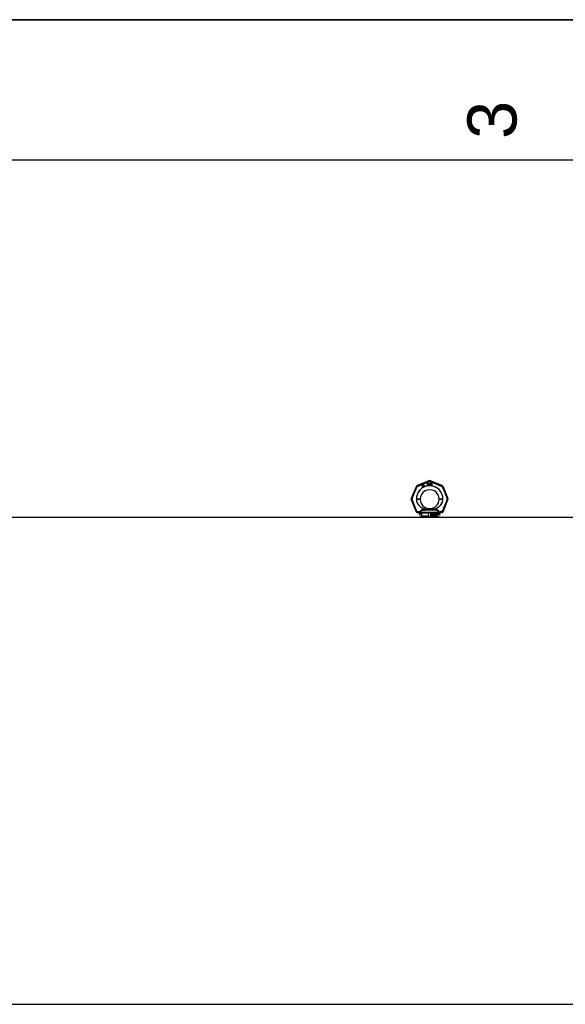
# Model space of a CAD drawing. Header units: millimetres. Extents: x 0 to 297, y 0 to 210.
# Tile 17 of 35: x 78 to 117, y 140 to 210. Entities that reach past the tile are written whole.
import ezdxf

# ---------------------------------------------------------------- set-up
doc = ezdxf.new("R2010")
doc.units = ezdxf.units.MM
doc.header["$LTSCALE"] = 16.335
doc.layers.get('0').update_dxf_attribs({"linetype": 'CONTINUOUS'})
doc.layers.add('001-M31079-X02', color=7, linetype='CONTINUOUS')
doc.styles.add('TEXTSTYLE_2', font='arial.ttf')

# ---------------------------------------------------------------- blocks, each defined once
blk = doc.blocks.new('MARGEA4_BL0', base_point=(148.514, 105.014))
at = {"color": 7, "linetype": 'Continuous'}
for p, q in [((297.014, 210.014), (0.014, 210.014)), ((287.014, 200.014), (10.014, 200.014))]:
    blk.add_line(p, q, dxfattribs=at)
at = {"color": 2, "linetype": 'Continuous', "style": 'TEXTSTYLE_2', "oblique": 0.00002}
blk.add_text('3', height=3.5, rotation=90, dxfattribs=at).set_placement((113.139, 201.514))

msp = doc.modelspace()

# ---------------------------------------------------------------- linework, layer by layer
at = {"color": 7, "linetype": 'Continuous'}
for p, q in [((0, 210), (297, 210)), ((39.72, 174.555), (227.318, 174.555)), ((27.292, 139.845), (227.318, 139.845))]:
    msp.add_line(p, q, dxfattribs=at)
at = {"layer": '001-M31079-X02', "color": 9, "linetype": 'Continuous'}
for p, q in [((106.892, 177.153), (106.065, 176.81)), ((106.088, 176.757), (106.915, 177.099)), ((106.984, 177.099), (107.81, 176.757)), ((107.833, 176.81), (107.007, 177.153)), ((105.984, 176.729), (105.642, 175.903)), ((105.697, 175.882), (106.039, 176.708)), ((107.859, 176.708), (108.201, 175.882)), ((107.914, 176.729), (108.257, 175.903)), ((105.642, 175.788), (105.993, 174.939)), ((106.048, 174.966), (105.697, 175.813)), ((106.004, 175.844), (106.004, 175.854)), ((108.201, 175.813), (107.85, 174.966)), ((107.894, 175.854), (107.894, 175.844)), ((107.905, 174.939), (108.257, 175.788)), ((106.048, 174.904), (106.043, 174.903)), ((106.048, 174.966), (106.048, 174.904)), ((106.068, 174.966), (106.048, 174.966)), ((106.068, 174.904), (106.048, 174.904)), ((106.068, 174.966), (106.068, 174.904)), ((106.277, 174.724), (106.199, 174.724)), ((106.265, 174.901), (106.265, 174.881)), ((107.594, 174.902), (106.304, 174.902)), ((106.466, 175.05), (106.461, 175.093)), ((107.432, 175.05), (106.466, 175.05)), ((106.753, 175.123), (106.756, 175.08)), ((106.753, 175.123), (106.756, 175.08)), ((107.142, 175.08), (107.145, 175.123)), ((107.145, 175.123), (107.142, 175.08)), ((107.438, 175.093), (107.432, 175.05)), ((107.432, 175.05), (107.438, 175.093)), ((107.699, 174.724), (107.621, 174.724)), ((107.633, 174.881), (107.633, 174.901)), ((107.83, 174.966), (107.83, 174.904)), ((107.85, 174.966), (107.83, 174.966)), ((107.85, 174.904), (107.83, 174.904)), ((107.85, 174.966), (107.85, 174.904)), ((107.85, 174.904), (107.855, 174.903))]:
    msp.add_line(p, q, dxfattribs=at)
at = {"layer": '001-M31079-X02', "color": 7, "linetype": 'Continuous'}
for p, q in [((106.434, 176.849), (106.425, 176.745)), ((106.447, 176.857), (106.434, 176.849)), ((106.44, 176.753), (106.447, 176.827)), ((106.49, 176.782), (106.447, 176.857)), ((106.447, 176.827), (106.477, 176.775)), ((106.527, 176.848), (106.51, 176.838)), ((106.51, 176.838), (106.516, 176.827)), ((106.525, 176.876), (106.514, 176.87)), ((106.514, 176.87), (106.527, 176.848)), ((106.533, 176.837), (106.516, 176.827)), ((106.538, 176.854), (106.525, 176.876)), ((106.533, 176.837), (106.565, 176.782)), ((106.562, 176.868), (106.538, 176.854)), ((106.544, 176.843), (106.568, 176.857)), ((106.573, 176.793), (106.544, 176.843)), ((106.562, 176.868), (106.568, 176.857)), ((106.785, 176.994), (106.785, 176.844)), ((106.785, 176.994), (106.845, 176.994)), ((106.8, 176.844), (106.785, 176.844)), ((106.8, 176.911), (106.8, 176.844)), ((106.843, 176.911), (106.8, 176.911)), ((106.843, 176.911), (106.863, 176.844)), ((106.858, 176.991), (106.845, 176.994)), ((106.858, 176.991), (106.868, 176.981)), ((106.868, 176.924), (106.858, 176.917)), ((106.88, 176.844), (106.858, 176.917)), ((106.88, 176.844), (106.863, 176.844)), ((106.868, 176.981), (106.875, 176.968)), ((106.875, 176.936), (106.868, 176.924)), ((106.875, 176.968), (106.878, 176.959)), ((106.878, 176.946), (106.875, 176.936)), ((106.878, 176.959), (106.878, 176.946)), ((106.9, 176.994), (106.9, 176.895)), ((106.9, 176.994), (106.915, 176.994)), ((106.9, 176.895), (106.903, 176.879)), ((106.903, 176.879), (106.908, 176.866)), ((106.908, 176.866), (106.918, 176.853)), ((106.915, 176.994), (106.915, 176.895)), ((106.915, 176.895), (106.918, 176.882)), ((106.918, 176.882), (106.923, 176.873)), ((106.918, 176.853), (106.928, 176.847)), ((106.923, 176.873), (106.93, 176.866)), ((106.94, 176.844), (106.928, 176.847)), ((106.94, 176.863), (106.93, 176.866)), ((106.94, 176.863), (106.95, 176.863)), ((106.95, 176.844), (106.94, 176.844)), ((106.96, 176.866), (106.95, 176.863)), ((106.963, 176.847), (106.95, 176.844)), ((106.968, 176.873), (106.96, 176.866)), ((106.973, 176.853), (106.963, 176.847)), ((106.973, 176.882), (106.968, 176.873)), ((106.975, 176.895), (106.973, 176.882)), ((106.983, 176.866), (106.973, 176.853)), ((106.975, 176.994), (106.975, 176.895)), ((106.975, 176.994), (106.99, 176.994)), ((106.988, 176.879), (106.983, 176.866)), ((106.988, 176.879), (106.99, 176.895)), ((106.99, 176.994), (106.99, 176.895)), ((107.01, 176.994), (107.01, 176.844)), ((107.01, 176.994), (107.07, 176.994)), ((107.07, 176.844), (107.01, 176.844)), ((107.083, 176.991), (107.07, 176.994)), ((107.083, 176.847), (107.07, 176.844)), ((107.083, 176.991), (107.093, 176.984)), ((107.093, 176.853), (107.083, 176.847)), ((107.093, 176.984), (107.103, 176.972)), ((107.103, 176.866), (107.093, 176.853)), ((107.103, 176.972), (107.108, 176.959)), ((107.108, 176.879), (107.103, 176.866)), ((107.11, 176.943), (107.108, 176.959)), ((107.108, 176.879), (107.11, 176.895)), ((107.11, 176.943), (107.11, 176.895)), ((106.425, 176.745), (106.434, 176.728)), ((106.434, 176.728), (106.486, 176.758)), ((106.477, 176.775), (106.44, 176.753)), ((106.486, 176.758), (106.507, 176.722)), ((106.512, 176.795), (106.49, 176.782)), ((106.521, 176.778), (106.499, 176.766)), ((106.522, 176.727), (106.499, 176.766)), ((106.507, 176.722), (106.522, 176.722)), ((106.521, 176.778), (106.512, 176.795)), ((106.565, 176.782), (106.576, 176.773)), ((106.573, 176.793), (106.58, 176.786)), ((106.576, 176.773), (106.586, 176.771)), ((106.59, 176.784), (106.58, 176.786)), ((106.586, 176.771), (106.594, 176.772)), ((106.602, 176.788), (106.59, 176.784)), ((106.608, 176.777), (106.594, 176.772)), ((106.602, 176.788), (106.608, 176.777)), ((106.004, 175.854), (106.004, 175.844)), ((107.894, 175.844), (107.894, 175.854)), ((106.265, 174.901), (106.265, 174.881)), ((107.633, 174.901), (107.633, 174.881))]:
    msp.add_line(p, q, dxfattribs=at)
at = {"layer": '001-M31079-X02', "color": 6, "linetype": 'Continuous'}
for p, q in [((106.8, 176.93), (106.8, 176.978)), ((106.848, 176.978), (106.8, 176.978)), ((106.848, 176.93), (106.8, 176.93)), ((106.848, 176.978), (106.855, 176.975)), ((106.855, 176.933), (106.848, 176.93)), ((106.855, 176.975), (106.86, 176.968)), ((106.86, 176.94), (106.855, 176.933)), ((106.86, 176.968), (106.863, 176.959)), ((106.863, 176.949), (106.86, 176.94)), ((106.863, 176.959), (106.863, 176.949)), ((107.025, 176.863), (107.025, 176.975)), ((107.07, 176.975), (107.025, 176.975)), ((107.07, 176.863), (107.025, 176.863)), ((107.07, 176.975), (107.08, 176.972)), ((107.08, 176.866), (107.07, 176.863)), ((107.08, 176.972), (107.088, 176.965)), ((107.088, 176.873), (107.08, 176.866)), ((107.088, 176.965), (107.093, 176.956)), ((107.093, 176.882), (107.088, 176.873)), ((107.093, 176.956), (107.095, 176.943)), ((107.095, 176.895), (107.093, 176.882)), ((107.095, 176.943), (107.095, 176.895)), ((106.304, 174.902), (106.304, 174.882)), ((106.371, 174.855), (106.371, 174.63)), ((106.889, 174.855), (106.371, 174.855)), ((106.889, 174.63), (106.889, 174.855)), ((107.009, 174.855), (107.009, 174.63)), ((107.527, 174.855), (107.009, 174.855)), ((107.062, 174.691), (107.062, 174.796)), ((107.062, 174.796), (107.103, 174.796)), ((107.066, 174.691), (107.066, 174.796)), ((107.072, 174.785), (107.072, 174.751)), ((107.104, 174.785), (107.072, 174.785)), ((107.072, 174.751), (107.104, 174.751)), ((107.072, 174.738), (107.072, 174.691)), ((107.101, 174.738), (107.072, 174.738)), ((107.075, 174.751), (107.075, 174.785)), ((107.075, 174.738), (107.075, 174.691)), ((107.098, 174.738), (107.11, 174.691)), ((107.107, 174.794), (107.099, 174.796)), ((107.101, 174.785), (107.106, 174.783)), ((107.106, 174.753), (107.101, 174.751)), ((107.101, 174.738), (107.114, 174.691)), ((107.111, 174.794), (107.103, 174.796)), ((107.104, 174.785), (107.109, 174.783)), ((107.109, 174.753), (107.104, 174.751)), ((107.106, 174.783), (107.109, 174.778)), ((107.109, 174.783), (107.106, 174.783)), ((107.109, 174.758), (107.106, 174.753)), ((107.109, 174.753), (107.106, 174.753)), ((107.113, 174.787), (107.107, 174.794)), ((107.111, 174.794), (107.107, 174.794)), ((107.107, 174.742), (107.113, 174.747)), ((107.121, 174.691), (107.107, 174.742)), ((107.111, 174.742), (107.107, 174.742)), ((107.109, 174.783), (107.112, 174.778)), ((107.109, 174.778), (107.11, 174.771)), ((107.112, 174.778), (107.109, 174.778)), ((107.11, 174.765), (107.109, 174.758)), ((107.112, 174.758), (107.109, 174.753)), ((107.112, 174.758), (107.109, 174.758)), ((107.11, 174.765), (107.11, 174.771)), ((107.114, 174.771), (107.11, 174.771)), ((107.114, 174.765), (107.11, 174.765)), ((107.117, 174.787), (107.111, 174.794)), ((107.111, 174.742), (107.117, 174.747)), ((107.125, 174.691), (107.111, 174.742)), ((107.112, 174.778), (107.114, 174.771)), ((107.114, 174.765), (107.112, 174.758)), ((107.118, 174.778), (107.113, 174.787)), ((107.117, 174.787), (107.113, 174.787)), ((107.113, 174.747), (107.118, 174.756)), ((107.117, 174.747), (107.113, 174.747)), ((107.114, 174.771), (107.114, 174.765)), ((107.122, 174.778), (107.117, 174.787)), ((107.117, 174.747), (107.122, 174.756)), ((107.12, 174.771), (107.118, 174.778)), ((107.122, 174.778), (107.118, 174.778)), ((107.118, 174.756), (107.12, 174.762)), ((107.122, 174.756), (107.118, 174.756)), ((107.12, 174.771), (107.12, 174.762)), ((107.123, 174.771), (107.12, 174.771)), ((107.123, 174.762), (107.12, 174.762)), ((107.123, 174.771), (107.122, 174.778)), ((107.122, 174.756), (107.123, 174.762)), ((107.123, 174.771), (107.123, 174.762)), ((107.134, 174.72), (107.135, 174.711)), ((107.146, 174.72), (107.134, 174.72)), ((107.137, 174.72), (107.139, 174.711)), ((107.14, 174.78), (107.138, 174.771)), ((107.138, 174.762), (107.138, 174.771)), ((107.142, 174.771), (107.138, 174.771)), ((107.138, 174.762), (107.14, 174.753)), ((107.142, 174.762), (107.138, 174.762)), ((107.146, 174.789), (107.14, 174.78)), ((107.143, 174.78), (107.14, 174.78)), ((107.14, 174.753), (107.146, 174.745)), ((107.143, 174.753), (107.14, 174.753)), ((107.143, 174.78), (107.142, 174.771)), ((107.142, 174.771), (107.142, 174.762)), ((107.142, 174.762), (107.143, 174.753)), ((107.15, 174.789), (107.143, 174.78)), ((107.143, 174.753), (107.15, 174.745)), ((107.144, 174.713), (107.143, 174.72)), ((107.152, 174.794), (107.146, 174.789)), ((107.15, 174.789), (107.146, 174.789)), ((107.146, 174.745), (107.152, 174.74)), ((107.15, 174.745), (107.146, 174.745)), ((107.148, 174.713), (107.146, 174.72)), ((107.148, 174.769), (107.149, 174.776)), ((107.148, 174.769), (107.148, 174.765)), ((107.151, 174.769), (107.148, 174.769)), ((107.149, 174.758), (107.148, 174.765)), ((107.151, 174.765), (107.148, 174.765)), ((107.149, 174.776), (107.154, 174.78)), ((107.153, 174.776), (107.149, 174.776)), ((107.154, 174.753), (107.149, 174.758)), ((107.153, 174.758), (107.149, 174.758)), ((107.156, 174.794), (107.15, 174.789)), ((107.15, 174.745), (107.156, 174.74)), ((107.151, 174.769), (107.153, 174.776)), ((107.151, 174.765), (107.151, 174.769)), ((107.153, 174.758), (107.151, 174.765)), ((107.158, 174.796), (107.152, 174.794)), ((107.156, 174.794), (107.152, 174.794)), ((107.152, 174.74), (107.158, 174.738)), ((107.156, 174.74), (107.152, 174.74)), ((107.153, 174.776), (107.157, 174.78)), ((107.157, 174.753), (107.153, 174.758)), ((107.154, 174.78), (107.158, 174.783)), ((107.157, 174.78), (107.154, 174.78)), ((107.158, 174.751), (107.154, 174.753)), ((107.157, 174.753), (107.154, 174.753)), ((107.162, 174.796), (107.156, 174.794)), ((107.156, 174.74), (107.162, 174.738)), ((107.157, 174.78), (107.162, 174.783)), ((107.162, 174.751), (107.157, 174.753)), ((107.17, 174.796), (107.158, 174.796)), ((107.171, 174.783), (107.158, 174.783)), ((107.171, 174.751), (107.158, 174.751)), ((107.171, 174.738), (107.158, 174.738)), ((107.174, 174.794), (107.166, 174.796)), ((107.168, 174.783), (107.172, 174.78)), ((107.176, 174.749), (107.168, 174.751)), ((107.168, 174.738), (107.174, 174.736)), ((107.177, 174.794), (107.17, 174.796)), ((107.171, 174.783), (107.176, 174.78)), ((107.179, 174.749), (107.171, 174.751)), ((107.171, 174.738), (107.177, 174.736)), ((107.172, 174.78), (107.176, 174.776)), ((107.176, 174.78), (107.172, 174.78)), ((107.18, 174.787), (107.174, 174.794)), ((107.177, 174.794), (107.174, 174.794)), ((107.174, 174.736), (107.179, 174.731)), ((107.177, 174.736), (107.174, 174.736)), ((107.176, 174.78), (107.179, 174.776)), ((107.176, 174.776), (107.177, 174.771)), ((107.179, 174.776), (107.176, 174.776)), ((107.182, 174.745), (107.176, 174.749)), ((107.179, 174.749), (107.176, 174.749)), ((107.184, 174.787), (107.177, 174.794)), ((107.177, 174.771), (107.19, 174.771)), ((107.177, 174.736), (107.182, 174.731)), ((107.179, 174.776), (107.181, 174.771)), ((107.185, 174.745), (107.179, 174.749)), ((107.179, 174.731), (107.182, 174.724)), ((107.182, 174.731), (107.179, 174.731)), ((107.185, 174.778), (107.18, 174.787)), ((107.184, 174.787), (107.18, 174.787)), ((107.188, 174.736), (107.182, 174.745)), ((107.185, 174.745), (107.182, 174.745)), ((107.182, 174.731), (107.185, 174.724)), ((107.182, 174.718), (107.182, 174.724)), ((107.185, 174.724), (107.182, 174.724)), ((107.188, 174.778), (107.184, 174.787)), ((107.186, 174.771), (107.185, 174.778)), ((107.188, 174.778), (107.185, 174.778)), ((107.191, 174.736), (107.185, 174.745)), ((107.185, 174.724), (107.185, 174.718)), ((107.19, 174.771), (107.188, 174.778)), ((107.191, 174.727), (107.188, 174.736)), ((107.191, 174.736), (107.188, 174.736)), ((107.195, 174.727), (107.191, 174.736)), ((107.191, 174.727), (107.191, 174.716)), ((107.195, 174.727), (107.191, 174.727)), ((107.195, 174.716), (107.195, 174.727)), ((107.278, 174.691), (107.278, 174.796)), ((107.295, 174.796), (107.278, 174.796)), ((107.281, 174.796), (107.281, 174.691)), ((107.287, 174.774), (107.287, 174.691)), ((107.287, 174.774), (107.309, 174.691)), ((107.291, 174.774), (107.287, 174.774)), ((107.291, 174.691), (107.291, 174.774)), ((107.291, 174.774), (107.313, 174.691)), ((107.315, 174.702), (107.292, 174.796)), ((107.319, 174.702), (107.295, 174.796)), ((107.339, 174.796), (107.315, 174.702)), ((107.342, 174.796), (107.319, 174.702)), ((107.321, 174.691), (107.343, 174.774)), ((107.325, 174.691), (107.347, 174.774)), ((107.356, 174.796), (107.339, 174.796)), ((107.343, 174.691), (107.343, 174.774)), ((107.347, 174.774), (107.343, 174.774)), ((107.347, 174.774), (107.347, 174.691)), ((107.353, 174.796), (107.353, 174.691)), ((107.356, 174.691), (107.356, 174.796)), ((107.368, 174.78), (107.366, 174.771)), ((107.378, 174.771), (107.366, 174.771)), ((107.374, 174.789), (107.368, 174.78)), ((107.371, 174.78), (107.368, 174.78)), ((107.371, 174.78), (107.37, 174.771)), ((107.378, 174.789), (107.371, 174.78)), ((107.38, 174.794), (107.374, 174.789)), ((107.378, 174.789), (107.374, 174.789)), ((107.374, 174.771), (107.377, 174.778)), ((107.377, 174.778), (107.382, 174.783)), ((107.381, 174.778), (107.377, 174.778)), ((107.384, 174.794), (107.378, 174.789)), ((107.378, 174.771), (107.381, 174.778)), ((107.391, 174.796), (107.38, 174.794)), ((107.384, 174.794), (107.38, 174.794)), ((107.381, 174.778), (107.385, 174.783)), ((107.382, 174.783), (107.39, 174.785)), ((107.385, 174.783), (107.382, 174.783)), ((107.395, 174.796), (107.384, 174.794)), ((107.385, 174.783), (107.393, 174.785)), ((107.399, 174.785), (107.39, 174.785)), ((107.39, 174.74), (107.39, 174.749)), ((107.399, 174.749), (107.39, 174.749)), ((107.399, 174.74), (107.39, 174.74)), ((107.398, 174.796), (107.391, 174.796)), ((107.393, 174.749), (107.393, 174.74)), ((107.405, 174.794), (107.394, 174.796)), ((107.396, 174.785), (107.404, 174.783)), ((107.405, 174.753), (107.396, 174.749)), ((107.396, 174.74), (107.405, 174.738)), ((107.409, 174.794), (107.398, 174.796)), ((107.399, 174.785), (107.407, 174.783)), ((107.409, 174.753), (107.399, 174.749)), ((107.399, 174.74), (107.409, 174.738)), ((107.404, 174.783), (107.408, 174.778)), ((107.407, 174.783), (107.404, 174.783)), ((107.411, 174.789), (107.405, 174.794)), ((107.409, 174.794), (107.405, 174.794)), ((107.408, 174.758), (107.405, 174.753)), ((107.409, 174.753), (107.405, 174.753)), ((107.405, 174.738), (107.41, 174.733)), ((107.409, 174.738), (107.405, 174.738)), ((107.407, 174.783), (107.412, 174.778)), ((107.408, 174.778), (107.411, 174.771)), ((107.412, 174.778), (107.408, 174.778)), ((107.411, 174.767), (107.408, 174.758)), ((107.412, 174.758), (107.408, 174.758)), ((107.408, 174.745), (107.415, 174.751)), ((107.416, 174.74), (107.408, 174.745)), ((107.412, 174.745), (107.408, 174.745)), ((107.415, 174.789), (107.409, 174.794)), ((107.412, 174.758), (107.409, 174.753)), ((107.409, 174.738), (107.413, 174.733)), ((107.41, 174.733), (107.413, 174.724)), ((107.413, 174.733), (107.41, 174.733)), ((107.418, 174.78), (107.411, 174.789)), ((107.415, 174.789), (107.411, 174.789)), ((107.411, 174.767), (107.411, 174.771)), ((107.415, 174.771), (107.411, 174.771)), ((107.415, 174.767), (107.411, 174.767)), ((107.412, 174.778), (107.415, 174.771)), ((107.415, 174.767), (107.412, 174.758)), ((107.412, 174.745), (107.418, 174.751)), ((107.42, 174.74), (107.412, 174.745)), ((107.413, 174.733), (107.417, 174.724)), ((107.413, 174.716), (107.413, 174.724)), ((107.417, 174.724), (107.413, 174.724)), ((107.421, 174.78), (107.415, 174.789)), ((107.415, 174.771), (107.415, 174.767)), ((107.415, 174.751), (107.418, 174.758)), ((107.418, 174.751), (107.415, 174.751)), ((107.419, 174.733), (107.416, 174.74)), ((107.42, 174.74), (107.416, 174.74)), ((107.417, 174.724), (107.417, 174.716)), ((107.419, 174.771), (107.418, 174.78)), ((107.421, 174.78), (107.418, 174.78)), ((107.418, 174.758), (107.419, 174.767)), ((107.418, 174.751), (107.421, 174.758)), ((107.421, 174.758), (107.418, 174.758)), ((107.419, 174.771), (107.419, 174.767)), ((107.423, 174.771), (107.419, 174.771)), ((107.423, 174.767), (107.419, 174.767)), ((107.421, 174.724), (107.419, 174.733)), ((107.423, 174.733), (107.419, 174.733)), ((107.423, 174.733), (107.42, 174.74)), ((107.423, 174.771), (107.421, 174.78)), ((107.421, 174.758), (107.423, 174.767)), ((107.421, 174.724), (107.421, 174.716)), ((107.424, 174.724), (107.421, 174.724)), ((107.423, 174.767), (107.423, 174.771)), ((107.424, 174.724), (107.423, 174.733)), ((107.424, 174.716), (107.424, 174.724)), ((107.435, 174.767), (107.433, 174.751)), ((107.433, 174.736), (107.433, 174.751)), ((107.437, 174.751), (107.433, 174.751)), ((107.433, 174.736), (107.435, 174.72)), ((107.437, 174.736), (107.433, 174.736)), ((107.438, 174.778), (107.435, 174.767)), ((107.438, 174.767), (107.435, 174.767)), ((107.435, 174.72), (107.438, 174.709)), ((107.438, 174.72), (107.435, 174.72)), ((107.438, 174.767), (107.437, 174.751)), ((107.437, 174.751), (107.437, 174.736)), ((107.437, 174.736), (107.438, 174.72)), ((107.443, 174.787), (107.438, 174.778)), ((107.441, 174.778), (107.438, 174.767)), ((107.441, 174.778), (107.438, 174.778)), ((107.438, 174.72), (107.441, 174.709)), ((107.446, 174.787), (107.441, 174.778)), ((107.441, 174.751), (107.443, 174.765)), ((107.45, 174.756), (107.441, 174.747)), ((107.441, 174.751), (107.441, 174.747)), ((107.444, 174.751), (107.441, 174.751)), ((107.444, 174.747), (107.441, 174.747)), ((107.45, 174.794), (107.443, 174.787)), ((107.446, 174.787), (107.443, 174.787)), ((107.443, 174.765), (107.444, 174.771)), ((107.446, 174.765), (107.443, 174.765)), ((107.443, 174.729), (107.444, 174.736)), ((107.443, 174.729), (107.443, 174.722)), ((107.446, 174.729), (107.443, 174.729)), ((107.444, 174.716), (107.443, 174.722)), ((107.446, 174.722), (107.443, 174.722)), ((107.444, 174.771), (107.447, 174.778)), ((107.448, 174.771), (107.444, 174.771)), ((107.444, 174.751), (107.446, 174.765)), ((107.454, 174.756), (107.444, 174.747)), ((107.444, 174.747), (107.444, 174.751)), ((107.444, 174.736), (107.447, 174.74)), ((107.448, 174.736), (107.444, 174.736)), ((107.454, 174.794), (107.446, 174.787)), ((107.446, 174.765), (107.448, 174.771)), ((107.446, 174.729), (107.448, 174.736)), ((107.446, 174.722), (107.446, 174.729)), ((107.448, 174.716), (107.446, 174.722)), ((107.447, 174.778), (107.452, 174.783)), ((107.451, 174.778), (107.447, 174.778)), ((107.447, 174.74), (107.452, 174.745)), ((107.451, 174.74), (107.447, 174.74)), ((107.448, 174.771), (107.451, 174.778)), ((107.448, 174.736), (107.451, 174.74)), ((107.458, 174.796), (107.45, 174.794)), ((107.454, 174.794), (107.45, 174.794)), ((107.458, 174.758), (107.45, 174.756)), ((107.454, 174.756), (107.45, 174.756)), ((107.451, 174.778), (107.455, 174.783)), ((107.451, 174.74), (107.455, 174.745)), ((107.452, 174.783), (107.457, 174.785)), ((107.455, 174.783), (107.452, 174.783)), ((107.452, 174.745), (107.457, 174.747)), ((107.455, 174.745), (107.452, 174.745)), ((107.462, 174.796), (107.454, 174.794)), ((107.462, 174.758), (107.454, 174.756)), ((107.455, 174.783), (107.46, 174.785)), ((107.455, 174.745), (107.46, 174.747)), ((107.469, 174.785), (107.457, 174.785)), ((107.471, 174.747), (107.457, 174.747)), ((107.468, 174.796), (107.458, 174.796)), ((107.469, 174.758), (107.458, 174.758)), ((107.472, 174.794), (107.464, 174.796)), ((107.466, 174.785), (107.47, 174.783)), ((107.474, 174.756), (107.466, 174.758)), ((107.467, 174.747), (107.472, 174.745)), ((107.475, 174.794), (107.468, 174.796)), ((107.469, 174.785), (107.474, 174.783)), ((107.477, 174.756), (107.469, 174.758)), ((107.47, 174.783), (107.475, 174.778)), ((107.474, 174.783), (107.47, 174.783)), ((107.471, 174.747), (107.475, 174.745)), ((107.48, 174.787), (107.472, 174.794)), ((107.475, 174.794), (107.472, 174.794)), ((107.472, 174.745), (107.477, 174.74)), ((107.475, 174.745), (107.472, 174.745)), ((107.474, 174.783), (107.479, 174.778)), ((107.481, 174.749), (107.474, 174.756)), ((107.477, 174.756), (107.474, 174.756)), ((107.483, 174.787), (107.475, 174.794)), ((107.475, 174.778), (107.478, 174.771)), ((107.479, 174.778), (107.475, 174.778)), ((107.475, 174.745), (107.48, 174.74)), ((107.485, 174.749), (107.477, 174.756)), ((107.477, 174.74), (107.48, 174.736)), ((107.48, 174.74), (107.477, 174.74)), ((107.489, 174.771), (107.478, 174.771)), ((107.479, 174.778), (107.482, 174.771)), ((107.484, 174.778), (107.48, 174.787)), ((107.483, 174.787), (107.48, 174.787)), ((107.48, 174.74), (107.483, 174.736)), ((107.48, 174.736), (107.481, 174.729)), ((107.483, 174.736), (107.48, 174.736)), ((107.481, 174.722), (107.48, 174.716)), ((107.486, 174.742), (107.481, 174.749)), ((107.481, 174.749), (107.485, 174.749)), ((107.481, 174.722), (107.481, 174.729)), ((107.481, 174.729), (107.485, 174.729)), ((107.485, 174.722), (107.481, 174.722)), ((107.488, 174.778), (107.483, 174.787)), ((107.483, 174.736), (107.485, 174.729)), ((107.485, 174.722), (107.483, 174.716)), ((107.486, 174.771), (107.484, 174.778)), ((107.488, 174.778), (107.484, 174.778)), ((107.489, 174.742), (107.485, 174.749)), ((107.485, 174.729), (107.485, 174.722)), ((107.489, 174.731), (107.486, 174.742)), ((107.489, 174.742), (107.486, 174.742)), ((107.486, 174.709), (107.489, 174.72)), ((107.489, 174.771), (107.488, 174.778)), ((107.493, 174.731), (107.489, 174.742)), ((107.489, 174.731), (107.489, 174.72)), ((107.493, 174.731), (107.489, 174.731)), ((107.489, 174.709), (107.493, 174.72)), ((107.493, 174.72), (107.489, 174.72)), ((107.493, 174.72), (107.493, 174.731)), ((107.527, 174.63), (107.527, 174.855)), ((107.594, 174.902), (107.594, 174.882)), ((107.699, 174.555), (106.199, 174.555)), ((106.889, 174.63), (106.371, 174.63)), ((107.527, 174.63), (107.009, 174.63)), ((107.075, 174.691), (107.062, 174.691)), ((107.125, 174.691), (107.11, 174.691)), ((107.135, 174.711), (107.14, 174.7)), ((107.139, 174.711), (107.135, 174.711)), ((107.139, 174.711), (107.143, 174.7)), ((107.14, 174.7), (107.148, 174.693)), ((107.143, 174.7), (107.14, 174.7)), ((107.143, 174.7), (107.151, 174.693)), ((107.149, 174.707), (107.144, 174.713)), ((107.148, 174.713), (107.144, 174.713)), ((107.153, 174.707), (107.148, 174.713)), ((107.151, 174.693), (107.148, 174.693)), ((107.148, 174.693), (107.155, 174.691)), ((107.155, 174.704), (107.149, 174.707)), ((107.153, 174.707), (107.149, 174.707)), ((107.151, 174.693), (107.159, 174.691)), ((107.159, 174.704), (107.153, 174.707)), ((107.171, 174.704), (107.155, 174.704)), ((107.171, 174.691), (107.155, 174.691)), ((107.174, 174.707), (107.168, 174.704)), ((107.168, 174.691), (107.176, 174.693)), ((107.177, 174.707), (107.171, 174.704)), ((107.171, 174.691), (107.179, 174.693)), ((107.179, 174.711), (107.174, 174.707)), ((107.177, 174.707), (107.174, 174.707)), ((107.176, 174.693), (107.182, 174.698)), ((107.179, 174.693), (107.176, 174.693)), ((107.182, 174.711), (107.177, 174.707)), ((107.182, 174.718), (107.179, 174.711)), ((107.182, 174.711), (107.179, 174.711)), ((107.179, 174.693), (107.185, 174.698)), ((107.185, 174.718), (107.182, 174.711)), ((107.185, 174.718), (107.182, 174.718)), ((107.182, 174.698), (107.188, 174.707)), ((107.185, 174.698), (107.182, 174.698)), ((107.185, 174.698), (107.191, 174.707)), ((107.188, 174.707), (107.191, 174.716)), ((107.191, 174.707), (107.188, 174.707)), ((107.191, 174.707), (107.195, 174.716)), ((107.195, 174.716), (107.191, 174.716)), ((107.291, 174.691), (107.278, 174.691)), ((107.325, 174.691), (107.309, 174.691)), ((107.319, 174.702), (107.315, 174.702)), ((107.356, 174.691), (107.343, 174.691)), ((107.365, 174.716), (107.366, 174.709)), ((107.376, 174.716), (107.365, 174.716)), ((107.366, 174.709), (107.37, 174.702)), ((107.37, 174.709), (107.366, 174.709)), ((107.368, 174.716), (107.37, 174.709)), ((107.37, 174.709), (107.373, 174.702)), ((107.37, 174.702), (107.374, 174.698)), ((107.373, 174.702), (107.37, 174.702)), ((107.374, 174.711), (107.373, 174.716)), ((107.373, 174.702), (107.378, 174.698)), ((107.377, 174.707), (107.374, 174.711)), ((107.378, 174.711), (107.374, 174.711)), ((107.374, 174.698), (107.38, 174.693)), ((107.378, 174.698), (107.374, 174.698)), ((107.378, 174.711), (107.376, 174.716)), ((107.38, 174.704), (107.377, 174.707)), ((107.381, 174.707), (107.377, 174.707)), ((107.381, 174.707), (107.378, 174.711)), ((107.378, 174.698), (107.384, 174.693)), ((107.384, 174.704), (107.38, 174.704)), ((107.388, 174.702), (107.38, 174.704)), ((107.38, 174.693), (107.387, 174.691)), ((107.384, 174.693), (107.38, 174.693)), ((107.384, 174.704), (107.381, 174.707)), ((107.392, 174.702), (107.384, 174.704)), ((107.384, 174.693), (107.39, 174.691)), ((107.403, 174.691), (107.387, 174.691)), ((107.401, 174.702), (107.388, 174.702)), ((107.405, 174.704), (107.398, 174.702)), ((107.399, 174.691), (107.405, 174.693)), ((107.409, 174.704), (107.401, 174.702)), ((107.403, 174.691), (107.409, 174.693)), ((107.408, 174.707), (107.405, 174.704)), ((107.409, 174.704), (107.405, 174.704)), ((107.405, 174.693), (107.411, 174.698)), ((107.409, 174.693), (107.405, 174.693)), ((107.411, 174.711), (107.408, 174.707)), ((107.412, 174.707), (107.408, 174.707)), ((107.412, 174.707), (107.409, 174.704)), ((107.409, 174.693), (107.415, 174.698)), ((107.413, 174.716), (107.411, 174.711)), ((107.415, 174.711), (107.411, 174.711)), ((107.411, 174.698), (107.416, 174.702)), ((107.415, 174.698), (107.411, 174.698)), ((107.415, 174.711), (107.412, 174.707)), ((107.417, 174.716), (107.413, 174.716)), ((107.417, 174.716), (107.415, 174.711)), ((107.415, 174.698), (107.42, 174.702)), ((107.416, 174.702), (107.419, 174.709)), ((107.42, 174.702), (107.416, 174.702)), ((107.419, 174.709), (107.421, 174.716)), ((107.419, 174.709), (107.423, 174.709)), ((107.42, 174.702), (107.423, 174.709)), ((107.424, 174.716), (107.421, 174.716)), ((107.423, 174.709), (107.424, 174.716)), ((107.438, 174.709), (107.443, 174.7)), ((107.441, 174.709), (107.438, 174.709)), ((107.441, 174.709), (107.446, 174.7)), ((107.443, 174.7), (107.45, 174.693)), ((107.446, 174.7), (107.443, 174.7)), ((107.447, 174.709), (107.444, 174.716)), ((107.448, 174.716), (107.444, 174.716)), ((107.446, 174.7), (107.454, 174.693)), ((107.452, 174.704), (107.447, 174.709)), ((107.451, 174.709), (107.447, 174.709)), ((107.451, 174.709), (107.448, 174.716)), ((107.454, 174.693), (107.45, 174.693)), ((107.45, 174.693), (107.458, 174.691)), ((107.455, 174.704), (107.451, 174.709)), ((107.457, 174.702), (107.452, 174.704)), ((107.455, 174.704), (107.452, 174.704)), ((107.454, 174.693), (107.462, 174.691)), ((107.46, 174.702), (107.455, 174.704)), ((107.471, 174.702), (107.457, 174.702)), ((107.469, 174.691), (107.458, 174.691)), ((107.466, 174.691), (107.474, 174.693)), ((107.472, 174.704), (107.467, 174.702)), ((107.469, 174.691), (107.477, 174.693)), ((107.475, 174.704), (107.471, 174.702)), ((107.477, 174.709), (107.472, 174.704)), ((107.475, 174.704), (107.472, 174.704)), ((107.474, 174.693), (107.481, 174.7)), ((107.477, 174.693), (107.474, 174.693)), ((107.48, 174.709), (107.475, 174.704)), ((107.48, 174.716), (107.477, 174.709)), ((107.48, 174.709), (107.477, 174.709)), ((107.477, 174.693), (107.485, 174.7)), ((107.483, 174.716), (107.48, 174.709)), ((107.483, 174.716), (107.48, 174.716)), ((107.481, 174.7), (107.486, 174.709)), ((107.485, 174.7), (107.481, 174.7)), ((107.485, 174.7), (107.489, 174.709)), ((107.489, 174.709), (107.486, 174.709))]:
    msp.add_line(p, q, dxfattribs=at)
at = {"layer": '001-M31079-X02', "color": 9, "linetype": 'Continuous'}
for centre, radius, start, end in [((106.949, 177.014), 0.15, 67.5, 112.5), ((106.949, 177.016), 0.09, 67.50271, 112.49729), ((106.123, 176.672), 0.15, 112.5, 157.5), ((106.123, 176.674), 0.09, 112.50271, 157.49729), ((107.776, 176.674), 0.09, 22.50268, 67.49732), ((107.776, 176.672), 0.15, 22.5, 67.5), ((105.78, 175.845), 0.15, 157.5, 202.5), ((105.78, 175.847), 0.09, 157.50268, 202.49732), ((106.949, 175.845), 0.675, 180.6298, 359.3702), ((108.118, 175.847), 0.09, 337.50268, 22.49732), ((108.118, 175.845), 0.15, 337.5, 22.5), ((106.048, 174.964), 0.06, 202.5, 270), ((106.949, 257.811), 82.688, 269.86427, 270.13573), ((107.85, 174.964), 0.06, 270, 337.5)]:
    msp.add_arc(centre, radius, start, end, dxfattribs=at)
at = {"layer": '001-M31079-X02', "color": 7, "linetype": 'Continuous'}
for start, end in [(0, 180.6298), (359.3702, 360)]:
    msp.add_arc((106.949, 175.854), 0.945, start, end, dxfattribs=at)
at = {"layer": '001-M31079-X02', "color": 6, "linetype": 'Continuous'}
msp.add_arc((106.949, 175.845), 0.675, 359.3702, 180.6298, dxfattribs=at)
at = {"layer": '001-M31079-X02', "color": 9, "linetype": 'Continuous'}
for points, knots in [([(106.892, 177.153), (106.893, 177.153), (106.893, 177.149), (106.895, 177.146), (106.897, 177.14), (106.9, 177.134), (106.904, 177.126), (106.907, 177.118), (106.911, 177.109), (106.913, 177.102), (106.915, 177.099)], [0, 0, 0, 0, 0.059983, 0.133152, 0.232556, 0.355295, 0.497786, 0.655866, 0.824917, 1, 1, 1, 1]), ([(106.984, 177.099), (106.985, 177.102), (106.987, 177.109), (106.991, 177.118), (106.995, 177.126), (106.998, 177.134), (107.001, 177.14), (107.003, 177.146), (107.005, 177.149), (107.005, 177.153), (107.007, 177.153)], [0, 0, 0, 0, 0.175075, 0.344128, 0.502209, 0.644701, 0.767442, 0.866847, 0.940017, 1, 1, 1, 1]), ([(105.984, 176.729), (105.984, 176.73), (105.988, 176.728), (105.992, 176.727), (105.998, 176.725), (106.004, 176.722), (106.012, 176.719), (106.021, 176.716), (106.03, 176.712), (106.036, 176.71), (106.039, 176.708)], [0, 0, 0, 0, 0.060939, 0.13446, 0.234172, 0.357122, 0.499648, 0.657498, 0.82596, 1, 1, 1, 1]), ([(107.894, 175.854), (107.894, 175.882), (107.892, 175.939), (107.88, 176.023), (107.861, 176.106), (107.835, 176.187), (107.802, 176.265), (107.761, 176.34), (107.715, 176.41), (107.662, 176.477), (107.603, 176.538), (107.539, 176.594), (107.47, 176.644), (107.397, 176.687), (107.321, 176.724), (107.241, 176.754), (107.16, 176.777), (107.076, 176.792), (106.992, 176.799), (106.907, 176.799), (106.822, 176.792), (106.739, 176.777), (106.657, 176.754), (106.577, 176.724), (106.501, 176.687), (106.428, 176.644), (106.359, 176.594), (106.295, 176.538), (106.237, 176.477), (106.184, 176.41), (106.137, 176.34), (106.097, 176.265), (106.063, 176.187), (106.037, 176.106), (106.018, 176.023), (106.007, 175.939), (106.004, 175.882), (106.004, 175.854)], [0, 0, 0, 0, 0.028575, 0.057156, 0.085737, 0.114317, 0.142895, 0.171472, 0.200048, 0.228622, 0.257194, 0.285764, 0.314333, 0.342901, 0.371466, 0.400031, 0.428594, 0.457157, 0.485719, 0.514281, 0.542844, 0.571406, 0.59997, 0.628534, 0.6571, 0.685667, 0.714236, 0.742807, 0.771379, 0.799953, 0.828529, 0.857106, 0.885684, 0.914264, 0.942844, 0.971426, 1, 1, 1, 1]), ([(106.088, 176.757), (106.087, 176.76), (106.084, 176.766), (106.08, 176.775), (106.077, 176.784), (106.074, 176.791), (106.071, 176.798), (106.069, 176.803), (106.067, 176.806), (106.066, 176.811), (106.065, 176.81)], [0, 0, 0, 0, 0.175076, 0.344129, 0.50221, 0.644702, 0.767443, 0.866847, 0.940017, 1, 1, 1, 1]), ([(107.833, 176.81), (107.832, 176.811), (107.832, 176.806), (107.83, 176.803), (107.827, 176.798), (107.825, 176.791), (107.821, 176.784), (107.818, 176.775), (107.814, 176.766), (107.811, 176.76), (107.81, 176.757)], [0, 0, 0, 0, 0.059982, 0.133151, 0.232555, 0.355294, 0.497785, 0.655865, 0.824916, 1, 1, 1, 1]), ([(107.914, 176.729), (107.914, 176.73), (107.91, 176.728), (107.906, 176.727), (107.901, 176.725), (107.894, 176.722), (107.886, 176.719), (107.878, 176.716), (107.868, 176.712), (107.862, 176.71), (107.859, 176.708)], [0, 0, 0, 0, 0.060939, 0.13446, 0.234172, 0.357122, 0.499648, 0.657499, 0.82596, 1, 1, 1, 1]), ([(107.914, 176.729), (107.914, 176.73), (107.91, 176.728), (107.907, 176.727), (107.901, 176.725), (107.895, 176.723), (107.887, 176.719), (107.878, 176.716), (107.869, 176.712), (107.862, 176.71), (107.859, 176.708)], [0, 0, 0, 0, 0.059962, 0.129537, 0.22549, 0.345334, 0.487774, 0.647015, 0.821798, 1, 1, 1, 1]), ([(105.697, 175.813), (105.694, 175.811), (105.687, 175.809), (105.678, 175.805), (105.669, 175.801), (105.661, 175.798), (105.655, 175.795), (105.649, 175.792), (105.646, 175.79), (105.641, 175.789), (105.642, 175.788)], [0, 0, 0, 0, 0.172813, 0.340679, 0.498422, 0.641178, 0.764549, 0.864741, 0.938687, 1, 1, 1, 1]), ([(105.697, 175.882), (105.694, 175.883), (105.688, 175.886), (105.678, 175.889), (105.67, 175.893), (105.662, 175.896), (105.655, 175.898), (105.65, 175.901), (105.646, 175.901), (105.642, 175.904), (105.642, 175.903)], [0, 0, 0, 0, 0.174033, 0.342496, 0.500347, 0.642875, 0.765826, 0.865539, 0.93906, 1, 1, 1, 1]), ([(106.274, 175.845), (106.274, 175.848), (106.265, 175.847), (106.256, 175.849), (106.243, 175.849), (106.227, 175.85), (106.208, 175.851), (106.185, 175.852), (106.16, 175.852), (106.132, 175.853), (106.102, 175.854), (106.07, 175.854), (106.037, 175.854), (106.015, 175.854), (106.004, 175.854)], [0, 0, 0, 0, 0.02982, 0.064811, 0.111629, 0.171497, 0.24316, 0.326315, 0.419777, 0.524502, 0.635428, 0.753215, 0.877723, 1, 1, 1, 1]), ([(106.004, 175.854), (106.015, 175.854), (106.036, 175.854), (106.068, 175.854), (106.098, 175.854), (106.127, 175.853), (106.154, 175.853), (106.18, 175.852), (106.203, 175.851), (106.223, 175.85), (106.24, 175.849), (106.255, 175.849), (106.264, 175.847), (106.274, 175.848), (106.274, 175.845)], [0, 0, 0, 0, 0.119326, 0.238323, 0.350682, 0.456135, 0.557526, 0.651234, 0.73688, 0.812698, 0.878047, 0.929721, 0.967962, 1, 1, 1, 1]), ([(106.004, 175.844), (106.005, 175.795), (106.017, 175.698), (106.068, 175.561), (106.145, 175.438), (106.243, 175.333), (106.358, 175.249), (106.483, 175.187), (106.616, 175.144), (106.708, 175.128), (106.753, 175.123)], [0, 0, 0, 0, 0.128514, 0.256351, 0.383132, 0.508688, 0.633005, 0.756182, 0.878418, 1, 1, 1, 1]), ([(106.274, 175.838), (106.274, 175.838), (106.272, 175.839), (106.269, 175.84), (106.263, 175.84), (106.254, 175.841), (106.243, 175.842), (106.223, 175.843), (106.192, 175.843), (106.15, 175.844), (106.102, 175.844), (106.053, 175.844), (106.02, 175.844), (106.004, 175.844)], [0, 0, 0, 0, 0.005058, 0.018175, 0.04048, 0.072438, 0.114288, 0.165848, 0.296077, 0.455866, 0.634352, 0.819401, 1, 1, 1, 1]), ([(106.004, 175.844), (106.02, 175.844), (106.053, 175.844), (106.102, 175.844), (106.15, 175.844), (106.192, 175.843), (106.223, 175.843), (106.243, 175.842), (106.254, 175.841), (106.263, 175.84), (106.269, 175.84), (106.272, 175.839), (106.274, 175.838), (106.274, 175.838)], [0, 0, 0, 0, 0.180599, 0.365648, 0.544134, 0.703923, 0.834152, 0.885712, 0.927562, 0.95952, 0.981825, 0.994942, 1, 1, 1, 1]), ([(107.145, 175.123), (107.191, 175.128), (107.282, 175.144), (107.415, 175.187), (107.541, 175.249), (107.655, 175.333), (107.753, 175.438), (107.83, 175.561), (107.881, 175.698), (107.894, 175.795), (107.894, 175.844)], [0, 0, 0, 0, 0.121582, 0.243818, 0.366995, 0.491312, 0.616868, 0.743649, 0.871486, 1, 1, 1, 1]), ([(107.894, 175.854), (107.883, 175.854), (107.862, 175.854), (107.83, 175.854), (107.8, 175.854), (107.771, 175.853), (107.744, 175.853), (107.719, 175.852), (107.696, 175.851), (107.675, 175.85), (107.658, 175.849), (107.643, 175.849), (107.634, 175.847), (107.624, 175.848), (107.624, 175.845)], [0, 0, 0, 0, 0.119325, 0.238322, 0.350682, 0.456135, 0.557526, 0.651234, 0.736879, 0.812698, 0.878046, 0.929721, 0.967962, 1, 1, 1, 1]), ([(107.624, 175.845), (107.624, 175.848), (107.634, 175.847), (107.642, 175.849), (107.655, 175.849), (107.671, 175.85), (107.69, 175.851), (107.713, 175.852), (107.738, 175.852), (107.766, 175.853), (107.796, 175.854), (107.828, 175.854), (107.861, 175.854), (107.883, 175.854), (107.894, 175.854)], [0, 0, 0, 0, 0.02982, 0.064811, 0.11163, 0.171497, 0.243161, 0.326316, 0.419778, 0.524502, 0.635429, 0.753216, 0.877724, 1, 1, 1, 1]), ([(107.894, 175.844), (107.878, 175.844), (107.845, 175.844), (107.796, 175.844), (107.749, 175.844), (107.706, 175.843), (107.676, 175.843), (107.655, 175.842), (107.644, 175.841), (107.636, 175.84), (107.629, 175.84), (107.626, 175.839), (107.624, 175.838), (107.624, 175.838)], [0, 0, 0, 0, 0.180599, 0.365648, 0.544134, 0.703923, 0.834152, 0.885712, 0.927562, 0.95952, 0.981825, 0.994942, 1, 1, 1, 1]), ([(107.624, 175.838), (107.624, 175.838), (107.626, 175.839), (107.629, 175.84), (107.636, 175.84), (107.644, 175.841), (107.655, 175.842), (107.676, 175.843), (107.706, 175.843), (107.749, 175.844), (107.796, 175.844), (107.845, 175.844), (107.878, 175.844), (107.894, 175.844)], [0, 0, 0, 0, 0.005058, 0.018175, 0.04048, 0.072438, 0.114288, 0.165848, 0.296077, 0.455866, 0.634352, 0.819401, 1, 1, 1, 1]), ([(108.201, 175.882), (108.204, 175.883), (108.211, 175.886), (108.22, 175.889), (108.228, 175.893), (108.236, 175.896), (108.243, 175.898), (108.249, 175.901), (108.253, 175.901), (108.256, 175.904), (108.257, 175.903)], [0, 0, 0, 0, 0.174042, 0.342505, 0.500355, 0.642882, 0.765831, 0.865542, 0.939062, 1, 1, 1, 1]), ([(108.201, 175.813), (108.205, 175.811), (108.211, 175.809), (108.22, 175.805), (108.229, 175.801), (108.237, 175.798), (108.243, 175.795), (108.249, 175.792), (108.253, 175.79), (108.257, 175.789), (108.257, 175.788)], [0, 0, 0, 0, 0.172803, 0.34067, 0.498414, 0.641172, 0.764544, 0.864738, 0.938685, 1, 1, 1, 1]), ([(106.048, 174.966), (106.045, 174.964), (106.038, 174.962), (106.029, 174.958), (106.02, 174.954), (106.012, 174.951), (106.006, 174.948), (106, 174.945), (105.997, 174.943), (105.992, 174.942), (105.992, 174.941)], [0, 0, 0, 0, 0.170873, 0.339252, 0.497899, 0.640755, 0.764161, 0.864579, 0.938644, 1, 1, 1, 1]), ([(106.068, 174.966), (106.079, 174.966), (106.1, 174.965), (106.131, 174.959), (106.161, 174.95), (106.191, 174.937), (106.218, 174.921), (106.243, 174.903), (106.258, 174.888), (106.265, 174.881)], [0, 0, 0, 0, 0.142409, 0.286032, 0.430381, 0.574801, 0.718483, 0.860524, 1, 1, 1, 1]), ([(106.068, 174.904), (106.094, 174.904), (106.145, 174.895), (106.201, 174.863), (106.237, 174.827), (106.259, 174.796), (106.273, 174.761), (106.277, 174.736), (106.277, 174.724)], [0, 0, 0, 0, 0.25143, 0.503272, 0.628972, 0.753715, 0.877314, 1, 1, 1, 1]), ([(106.461, 175.093), (106.45, 175.092), (106.429, 175.088), (106.4, 175.08), (106.374, 175.068), (106.35, 175.055), (106.33, 175.039), (106.312, 175.022), (106.297, 175.004), (106.285, 174.985), (106.276, 174.964), (106.269, 174.943), (106.266, 174.922), (106.265, 174.908), (106.265, 174.901)], [0, 0, 0, 0, 0.107248, 0.208031, 0.302685, 0.392012, 0.476842, 0.557967, 0.636039, 0.71167, 0.785547, 0.858189, 0.929779, 1, 1, 1, 1]), ([(106.265, 174.901), (106.269, 174.901), (106.277, 174.901), (106.287, 174.901), (106.296, 174.902), (106.302, 174.902), (106.304, 174.902)], [0, 0, 0, 0, 0.304503, 0.5896, 0.826919, 1, 1, 1, 1]), ([(106.265, 174.881), (106.269, 174.881), (106.277, 174.881), (106.287, 174.882), (106.296, 174.882), (106.302, 174.882), (106.304, 174.882)], [0, 0, 0, 0, 0.292513, 0.575188, 0.818321, 1, 1, 1, 1]), ([(106.304, 174.882), (106.302, 174.882), (106.296, 174.882), (106.287, 174.882), (106.277, 174.881), (106.269, 174.881), (106.265, 174.881)], [0, 0, 0, 0, 0.181684, 0.424818, 0.707491, 1, 1, 1, 1]), ([(106.277, 174.724), (106.279, 174.735), (106.281, 174.757), (106.281, 174.79), (106.278, 174.823), (106.273, 174.853), (106.268, 174.872), (106.265, 174.881)], [0, 0, 0, 0, 0.207564, 0.421591, 0.628947, 0.822617, 1, 1, 1, 1]), ([(106.304, 174.882), (106.304, 174.868), (106.303, 174.839), (106.298, 174.797), (106.289, 174.759), (106.281, 174.735), (106.277, 174.724)], [0, 0, 0, 0, 0.273916, 0.536495, 0.779955, 1, 1, 1, 1]), ([(106.277, 174.724), (106.281, 174.735), (106.289, 174.759), (106.298, 174.797), (106.303, 174.839), (106.304, 174.868), (106.304, 174.882)], [0, 0, 0, 0, 0.220045, 0.463505, 0.726083, 1, 1, 1, 1]), ([(106.466, 175.05), (106.445, 175.048), (106.415, 175.041), (106.377, 175.024), (106.352, 175.006), (106.331, 174.985), (106.315, 174.959), (106.305, 174.931), (106.304, 174.912), (106.304, 174.902)], [0, 0, 0, 0, 0.258475, 0.385509, 0.510919, 0.63479, 0.757331, 0.878888, 1, 1, 1, 1]), ([(106.753, 175.123), (106.723, 175.121), (106.659, 175.115), (106.562, 175.105), (106.495, 175.097), (106.461, 175.093)], [0, 0, 0, 0, 0.313983, 0.64732, 1, 1, 1, 1]), ([(106.466, 175.05), (106.514, 175.056), (106.611, 175.067), (106.708, 175.076), (106.756, 175.08)], [0, 0, 0, 0, 0.500713, 1, 1, 1, 1]), ([(107.145, 175.123), (107.1, 175.123), (107.014, 175.122), (106.884, 175.122), (106.798, 175.123), (106.753, 175.123)], [0, 0, 0, 0, 0.341255, 0.65875, 1, 1, 1, 1]), ([(107.142, 175.08), (107.11, 175.082), (107.046, 175.086), (106.949, 175.088), (106.853, 175.086), (106.789, 175.082), (106.756, 175.08)], [0, 0, 0, 0, 0.250568, 0.5, 0.749432, 1, 1, 1, 1]), ([(107.432, 175.05), (107.384, 175.056), (107.287, 175.067), (107.19, 175.076), (107.142, 175.08)], [0, 0, 0, 0, 0.500713, 1, 1, 1, 1]), ([(107.438, 175.093), (107.403, 175.097), (107.336, 175.105), (107.239, 175.115), (107.176, 175.121), (107.145, 175.123)], [0, 0, 0, 0, 0.35268, 0.686017, 1, 1, 1, 1]), ([(107.432, 175.05), (107.453, 175.048), (107.484, 175.041), (107.521, 175.024), (107.546, 175.006), (107.567, 174.985), (107.583, 174.959), (107.593, 174.931), (107.595, 174.912), (107.594, 174.902)], [0, 0, 0, 0, 0.258475, 0.385509, 0.510919, 0.63479, 0.757331, 0.878888, 1, 1, 1, 1]), ([(107.633, 174.901), (107.633, 174.908), (107.633, 174.922), (107.629, 174.943), (107.623, 174.964), (107.613, 174.985), (107.601, 175.004), (107.586, 175.022), (107.569, 175.039), (107.548, 175.055), (107.524, 175.068), (107.498, 175.08), (107.469, 175.088), (107.448, 175.092), (107.438, 175.093)], [0, 0, 0, 0, 0.070278, 0.141913, 0.214561, 0.288425, 0.364052, 0.442118, 0.52324, 0.608071, 0.697382, 0.792005, 0.892756, 1, 1, 1, 1]), ([(107.633, 174.901), (107.629, 174.901), (107.622, 174.901), (107.611, 174.901), (107.602, 174.902), (107.597, 174.902), (107.594, 174.902)], [0, 0, 0, 0, 0.304503, 0.5896, 0.826919, 1, 1, 1, 1]), ([(107.621, 174.724), (107.617, 174.735), (107.61, 174.759), (107.601, 174.797), (107.595, 174.839), (107.594, 174.868), (107.594, 174.882)], [0, 0, 0, 0, 0.220045, 0.463505, 0.726083, 1, 1, 1, 1]), ([(107.594, 174.882), (107.594, 174.868), (107.595, 174.839), (107.601, 174.797), (107.61, 174.759), (107.617, 174.735), (107.621, 174.724)], [0, 0, 0, 0, 0.273917, 0.536495, 0.779955, 1, 1, 1, 1]), ([(107.633, 174.881), (107.629, 174.881), (107.622, 174.881), (107.611, 174.882), (107.602, 174.882), (107.596, 174.882), (107.594, 174.882)], [0, 0, 0, 0, 0.292512, 0.575186, 0.818319, 1, 1, 1, 1]), ([(107.594, 174.882), (107.596, 174.882), (107.602, 174.882), (107.611, 174.882), (107.622, 174.881), (107.629, 174.881), (107.633, 174.881)], [0, 0, 0, 0, 0.181684, 0.424818, 0.707491, 1, 1, 1, 1]), ([(107.633, 174.881), (107.63, 174.872), (107.625, 174.853), (107.62, 174.823), (107.617, 174.79), (107.617, 174.757), (107.62, 174.735), (107.621, 174.724)], [0, 0, 0, 0, 0.178771, 0.371864, 0.578833, 0.792671, 1, 1, 1, 1]), ([(107.83, 174.904), (107.805, 174.904), (107.754, 174.895), (107.697, 174.863), (107.661, 174.827), (107.64, 174.796), (107.625, 174.761), (107.622, 174.736), (107.621, 174.724)], [0, 0, 0, 0, 0.25143, 0.503272, 0.628972, 0.753715, 0.877314, 1, 1, 1, 1]), ([(107.633, 174.881), (107.64, 174.888), (107.655, 174.903), (107.68, 174.921), (107.708, 174.937), (107.737, 174.95), (107.767, 174.959), (107.799, 174.965), (107.82, 174.966), (107.83, 174.966)], [0, 0, 0, 0, 0.139407, 0.281547, 0.425273, 0.569753, 0.714131, 0.857816, 1, 1, 1, 1]), ([(107.906, 174.941), (107.906, 174.942), (107.902, 174.943), (107.899, 174.945), (107.893, 174.948), (107.886, 174.951), (107.878, 174.954), (107.869, 174.958), (107.86, 174.962), (107.854, 174.964), (107.85, 174.966)], [0, 0, 0, 0, 0.061337, 0.135484, 0.235635, 0.358902, 0.501737, 0.65946, 0.827349, 1, 1, 1, 1])]:
    msp.add_open_spline(points, degree=3, knots=knots, dxfattribs=at)
at = {"layer": '001-M31079-X02', "color": 7, "linetype": 'Continuous'}
for points, knots in [([(107.894, 175.854), (107.894, 175.882), (107.892, 175.939), (107.88, 176.023), (107.861, 176.106), (107.835, 176.187), (107.802, 176.265), (107.761, 176.34), (107.715, 176.41), (107.662, 176.477), (107.603, 176.538), (107.539, 176.594), (107.47, 176.644), (107.397, 176.687), (107.321, 176.724), (107.241, 176.754), (107.16, 176.777), (107.076, 176.792), (106.992, 176.799), (106.907, 176.799), (106.822, 176.792), (106.739, 176.777), (106.657, 176.754), (106.577, 176.724), (106.501, 176.687), (106.428, 176.644), (106.359, 176.594), (106.295, 176.538), (106.237, 176.477), (106.184, 176.41), (106.137, 176.34), (106.097, 176.265), (106.063, 176.187), (106.037, 176.106), (106.018, 176.023), (106.007, 175.939), (106.004, 175.882), (106.004, 175.854)], [0, 0, 0, 0, 0.028575, 0.057156, 0.085737, 0.114317, 0.142895, 0.171472, 0.200048, 0.228622, 0.257194, 0.285764, 0.314333, 0.342901, 0.371466, 0.400031, 0.428594, 0.457157, 0.485719, 0.514281, 0.542844, 0.571406, 0.59997, 0.628535, 0.6571, 0.685667, 0.714236, 0.742807, 0.771379, 0.799953, 0.828529, 0.857106, 0.885684, 0.914264, 0.942844, 0.971426, 1, 1, 1, 1]), ([(106.004, 175.844), (106.004, 175.824), (106.007, 175.784), (106.016, 175.724), (106.031, 175.664), (106.052, 175.605), (106.08, 175.546), (106.113, 175.49), (106.151, 175.435), (106.196, 175.384), (106.246, 175.335), (106.301, 175.291), (106.361, 175.25), (106.427, 175.214), (106.498, 175.183), (106.576, 175.157), (106.661, 175.136), (106.722, 175.127), (106.753, 175.123)], [0, 0, 0, 0, 0.052181, 0.105354, 0.159651, 0.215126, 0.271704, 0.32921, 0.387812, 0.447543, 0.508501, 0.570744, 0.634508, 0.700129, 0.768169, 0.839498, 0.915758, 1, 1, 1, 1]), ([(107.145, 175.123), (107.177, 175.127), (107.237, 175.136), (107.322, 175.157), (107.4, 175.183), (107.471, 175.214), (107.537, 175.25), (107.597, 175.291), (107.653, 175.335), (107.702, 175.384), (107.747, 175.435), (107.786, 175.49), (107.819, 175.546), (107.846, 175.605), (107.867, 175.664), (107.882, 175.724), (107.891, 175.784), (107.894, 175.824), (107.894, 175.844)], [0, 0, 0, 0, 0.084241, 0.160502, 0.23183, 0.299871, 0.365492, 0.429256, 0.491499, 0.552457, 0.612188, 0.67079, 0.728296, 0.784874, 0.84035, 0.894647, 0.94782, 1, 1, 1, 1]), ([(106.265, 174.901), (106.265, 174.908), (106.266, 174.922), (106.269, 174.944), (106.276, 174.965), (106.285, 174.985), (106.297, 175.004), (106.312, 175.023), (106.33, 175.04), (106.35, 175.055), (106.374, 175.068), (106.4, 175.08), (106.429, 175.088), (106.45, 175.092), (106.461, 175.093)], [0, 0, 0, 0, 0.071456, 0.143201, 0.215645, 0.289352, 0.3649, 0.44284, 0.523767, 0.608375, 0.697396, 0.791631, 0.892104, 1, 1, 1, 1]), ([(106.461, 175.093), (106.495, 175.097), (106.562, 175.105), (106.659, 175.115), (106.723, 175.121), (106.753, 175.123)], [0, 0, 0, 0, 0.352866, 0.686157, 1, 1, 1, 1]), ([(107.145, 175.123), (107.176, 175.121), (107.239, 175.115), (107.336, 175.105), (107.403, 175.097), (107.438, 175.093)], [0, 0, 0, 0, 0.313843, 0.647134, 1, 1, 1, 1]), ([(107.83, 174.966), (107.821, 174.966), (107.803, 174.965), (107.775, 174.961), (107.748, 174.954), (107.722, 174.944), (107.697, 174.931), (107.673, 174.917), (107.652, 174.9), (107.639, 174.887), (107.633, 174.881)], [0, 0, 0, 0, 0.124494, 0.250195, 0.376575, 0.50318, 0.629613, 0.755198, 0.878796, 1, 1, 1, 1])]:
    msp.add_open_spline(points, degree=3, knots=knots, dxfattribs=at)

# ---------------------------------------------------------------- block references
at = {"color": 2, "linetype": 'Continuous'}
msp.add_blockref('MARGEA4_BL0', (148.514, 105.014), dxfattribs=at)

doc.saveas('drawing.dxf')
